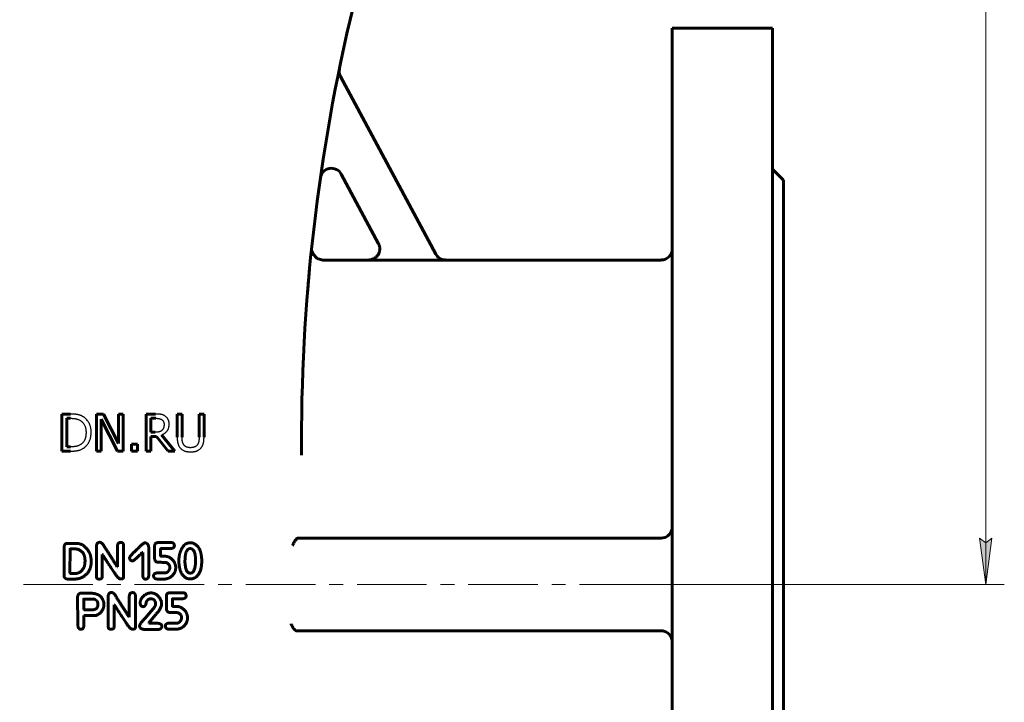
# Model space of a CAD drawing. Header units: millimetres. Extents: x 0 to 595, y 0 to 420.
# Tile 3 of 15: x 124 to 231, y 157 to 231. Entities that reach past the tile are written whole.
import ezdxf

# ---------------------------------------------------------------- set-up
doc = ezdxf.new("R2010")
doc.units = ezdxf.units.MM
for name, pattern in [('K5LT-1', [0]), ('K5LT_AXLED', [12, 7.5, -1.5, 1.5, -1.5]), ('K5LT_BASIC', [0]), ('K5LT_THIN', [0])]:
    doc.linetypes.add(name, pattern=pattern)
doc.layers.add('Системный слой', color=7, linetype='Continuous')
doc.layers.add('Системный слой (1)', color=7, linetype='Continuous', true_color=0x6c6c6c)
doc.styles.add('KDIMTEXTSTYLE', font='txt', dxfattribs={"width": 0.96, "oblique": 15, "height": 5})
doc.styles.add('KTEXTSTYLE', font='txt', dxfattribs={"width": 0.96, "height": 5})
doc.dimstyles.new('KDIMSTYLE (0.40)', dxfattribs={"dimtxt": 5, "dimasz": 1, "dimexe": 2, "dimexo": 0, "dimgap": 1, "dimtad": 1, "dimlfac": 2.5, "dimtxsty": 'KDIMTEXTSTYLE', "dimsah": 1, "dimcen": 0, "dimdle": 1, "dimadec": 0, "dimazin": 0, "dimtfac": 0.667, "dimtmove": 0, "dimatfit": 3, "dimfxl": 1, "dimtvp": 1, "dimtolj": 1, "dimtzin": 0, "dimarcsym": 0})

# ---------------------------------------------------------------- blocks, each defined once
blk = doc.blocks.new('U6')
at = {"layer": 'Системный слой (1)', "color": 143, "linetype": 'K5LT_BASIC', "lineweight": 60, "true_color": 0x33acca}
for p, q in [((162.06, 205.16), (157.1, 205.16)), ((193.61, 205.16), (170.35, 205.16))]:
    blk.add_line(p, q, dxfattribs=at)
blk = doc.blocks.new('U10')
at = {"layer": 'Системный слой (1)', "color": 143, "linetype": 'K5LT_BASIC', "lineweight": 60, "true_color": 0x33acca}
for p, q in [((155.9, 206.46), (155.9, 206.46)), ((155.9, 206.46), (155.9, 206.46)), ((155.9, 206.46), (155.9, 206.46)), ((155.9, 206.46), (155.9, 206.46)), ((155.9, 206.46), (155.9, 206.46)), ((155.9, 206.46), (155.9, 206.46)), ((155.9, 206.46), (155.9, 206.46)), ((155.9, 206.46), (155.9, 206.45)), ((155.9, 206.45), (155.9, 206.45)), ((155.9, 206.45), (155.9, 206.45)), ((155.9, 206.45), (155.9, 206.45)), ((155.9, 206.45), (155.9, 206.45)), ((155.9, 206.45), (155.9, 206.45)), ((155.9, 206.45), (155.9, 206.45)), ((155.9, 206.45), (155.9, 206.45)), ((155.9, 206.45), (155.9, 206.45)), ((155.9, 206.45), (155.9, 206.45)), ((155.9, 206.45), (155.9, 206.45)), ((155.9, 206.45), (155.9, 206.45)), ((155.9, 206.45), (155.9, 206.45)), ((155.9, 206.45), (155.9, 206.45)), ((155.9, 206.45), (155.9, 206.45)), ((155.9, 206.45), (155.9, 206.44)), ((155.9, 206.44), (155.9, 206.44)), ((155.9, 206.44), (155.9, 206.44)), ((155.9, 206.44), (155.9, 206.44)), ((155.9, 206.44), (155.9, 206.43)), ((155.9, 206.43), (155.9, 206.42)), ((155.9, 206.42), (155.9, 206.4)), ((155.9, 206.4), (155.9, 206.36)), ((155.9, 206.36), (155.9, 206.27)), ((155.9, 206.27), (155.93, 206.1)), ((155.93, 206.1), (156.05, 205.78)), ((156.05, 205.78), (156.51, 205.32)), ((156.51, 205.32), (157.1, 205.16))]:
    blk.add_line(p, q, dxfattribs=at)
blk = doc.blocks.new('U27')
at = {"layer": 'Системный слой (1)', "color": 143, "linetype": 'K5LT_BASIC', "lineweight": 60, "true_color": 0x33acca}
for p, q in [((206.81, 213.76), (206.81, 170.16)), ((206.81, 170.16), (206.81, 126.56))]:
    blk.add_line(p, q, dxfattribs=at)
blk = doc.blocks.new('U34')
at = {"layer": 'Системный слой (1)', "color": 143, "linetype": 'K5LT_BASIC', "lineweight": 60, "true_color": 0x33acca}
for p, q in [((205.61, 230.16), (205.61, 170.16)), ((205.61, 170.16), (205.61, 110.16))]:
    blk.add_line(p, q, dxfattribs=at)
blk = doc.blocks.new('U36')
at = {"layer": 'Системный слой (1)', "color": 143, "linetype": 'K5LT_BASIC', "lineweight": 60, "true_color": 0x33acca}
for p, q in [((194.81, 230.16), (194.81, 170.16)), ((194.81, 170.16), (194.81, 110.16))]:
    blk.add_line(p, q, dxfattribs=at)
blk = doc.blocks.new('D4')
at = {"layer": 'Системный слой (1)'}
for points in [[(229.29, 385.16), (228.63, 390.16), (227.97, 385.16), (228.63, 385.66)], [(228.63, 170.16), (229.29, 175.16), (228.63, 174.66), (227.97, 175.16)]]:
    blk.add_hatch(color=7, dxfattribs=at).paths.add_polyline_path(points)
at = {"layer": 'Системный слой (1)', "color": 7, "linetype": 'K5LT_THIN', "lineweight": 18, "true_color": 0xffffff}
for p, q in [((150.81, 390.16), (230.63, 390.16)), ((227.97, 385.16), (228.63, 390.16)), ((228.63, 390.16), (229.29, 385.16)), ((228.63, 390.16), (228.63, 170.16)), ((228.63, 385.66), (227.97, 385.16)), ((229.29, 385.16), (228.63, 385.66)), ((228.63, 170.16), (227.97, 175.16)), ((227.97, 175.16), (228.63, 174.66)), ((228.63, 174.66), (229.29, 175.16)), ((229.29, 175.16), (228.63, 170.16)), ((194.81, 170.16), (230.63, 170.16))]:
    blk.add_line(p, q, dxfattribs=at)
blk.add_wipeout([(227.63, 293.89), (220.25, 293.89), (220.25, 304.02), (227.63, 304.02)]).dxf.layer = 'Системный слой (1)'
at = {"layer": 'Системный слой (1)', "color": 7, "insert": (221.04, 293.89), "char_height": 5, "attachment_point": 1, "rotation": 90, "style": 'KTEXTSTYLE'}
blk.add_mtext('\\fArial|b0|c204|p34;\\H5.0;\\W1.000;\\Q15;\\fGOST Type AU|b0|i0|c204|p34;\\Q15;\\W0.960;550', dxfattribs=at)
blk = doc.blocks.new('KDIMARROW_01')
at = {"layer": 'Системный слой'}
blk.add_hatch(color=0, dxfattribs=at).paths.add_polyline_path([(0, 0), (-5, 0.66), (-4.5, 0), (-5, -0.66)])
at = {"layer": 'Системный слой', "color": 0, "linetype": 'K5LT_THIN', "lineweight": 18}
for p, q in [((-4.5, 0), (-5, 0.66)), ((-5, 0.66), (0, 0)), ((0, 0), (-5, -0.66)), ((-5, -0.66), (-4.5, 0))]:
    blk.add_line(p, q, dxfattribs=at)
at = {"layer": 'Системный слой (1)', "color": 0, "linetype": 'K5LT_THIN', "lineweight": 18}
blk.add_line((136.81, 170.16), (136.41, 170.16), dxfattribs=at)

msp = doc.modelspace()

# ---------------------------------------------------------------- linework, layer by layer
at = {"layer": 'Системный слой (1)', "color": 143, "linetype": 'K5LT_BASIC', "lineweight": 60, "true_color": 0x33acca}
for p, q in [((205.605, 230.1622), (194.805, 230.1622)), ((169.3001, 205.7807), (159.0086, 224.9497)), ((206.805, 213.7622), (205.605, 214.9622)), ((159.0893, 214.4254), (163.121, 206.916)), ((155.8512, 205.9683), (155.8844, 206.2916)), ((155.8918, 206.3623), (155.8916, 206.361)), ((170.3579, 205.1479), (162.0642, 205.1479)), ((128.9623, 188.5456), (128.9623, 184.5456)), ((129.8732, 188.5456), (128.9623, 188.5456)), ((129.4939, 188.0853), (129.8991, 188.0853)), ((129.4939, 185.0059), (129.4939, 188.0853)), ((132.6933, 188.5456), (132.6933, 184.5456)), ((133.4485, 188.5456), (132.6933, 188.5456)), ((135.0596, 185.3787), (133.4485, 188.5456)), ((135.5555, 188.5456), (135.0596, 188.5456)), ((135.0596, 188.5456), (135.0596, 185.3787)), ((135.5555, 184.5456), (135.5555, 188.5456)), ((139.0628, 188.5456), (138.032, 188.5456)), ((138.032, 188.5456), (138.032, 184.5456)), ((138.5636, 186.5813), (138.5636, 188.0853)), ((138.5636, 188.0853), (139.092, 188.0853)), ((141.9283, 188.5456), (141.3967, 188.5456)), ((141.3967, 188.5456), (141.3967, 186.0497)), ((141.9283, 186.0497), (141.9283, 188.5456)), ((143.7597, 188.5456), (143.7597, 186.0367)), ((144.2913, 188.5456), (143.7597, 188.5456)), ((144.2913, 186.0497), (144.2913, 188.5456)), ((133.1892, 184.5456), (133.1892, 187.9946)), ((133.1892, 187.9946), (134.9591, 184.5456)), ((139.0304, 186.5813), (138.5636, 186.5813)), ((138.5636, 186.1372), (139.173, 186.1372)), ((138.5636, 184.5456), (138.5636, 186.1372)), ((139.173, 186.1372), (140.4372, 184.5456)), ((141.1276, 184.5456), (139.7046, 186.2863)), ((129.8991, 185.0059), (129.4939, 185.0059)), ((136.4696, 185.3106), (136.4696, 184.5456)), ((137.1114, 185.3106), (136.4696, 185.3106)), ((137.1114, 184.5456), (137.1114, 185.3106)), ((154.805, 184.1221), (154.805, 185.541)), ((128.9623, 184.5456), (129.8829, 184.5456)), ((132.6933, 184.5456), (133.1892, 184.5456)), ((134.9591, 184.5456), (135.5555, 184.5456)), ((136.4696, 184.5456), (137.1114, 184.5456)), ((138.032, 184.5456), (138.5636, 184.5456)), ((140.4372, 184.5456), (141.1276, 184.5456)), ((129.1996, 174.2323), (129.1996, 171.0689)), ((129.594, 174.5966), (129.4982, 174.5911)), ((130.5061, 174.5966), (129.594, 174.5966)), ((132.6812, 174.3336), (132.6812, 171.0224)), ((134.9626, 174.3172), (134.9626, 172.0659)), ((135.6172, 170.932), (135.6172, 174.3336)), ((138.9582, 174.2898), (138.9582, 173.0601)), ((140.7111, 174.6897), (139.3279, 174.6733)), ((154.4965, 175.1622), (154.4355, 175.1622)), ((193.605, 175.1622), (154.4965, 175.1622)), ((129.8378, 173.9584), (129.8296, 171.3729)), ((130.4622, 173.9885), (129.8679, 173.9885)), ((133.3193, 173.3887), (133.3495, 173.3887)), ((133.3193, 171.0224), (133.3193, 173.3887)), ((137.6198, 173.6024), (137.68, 173.6024)), ((137.68, 173.6024), (137.68, 171.1292)), ((138.3237, 171.099), (138.3237, 174.2022)), ((139.6046, 173.323), (139.6046, 173.9995)), ((139.6347, 174.0296), (140.6809, 174.0296)), ((140.1277, 173.1997), (139.7114, 173.1997)), ((131.451, 172.6191), (131.451, 172.8026)), ((136.5407, 172.7013), (136.5845, 172.7013)), ((142.2412, 172.9505), (142.2275, 172.641)), ((144.0461, 172.715), (144.0461, 172.7287)), ((129.8296, 171.3729), (129.8597, 171.3565)), ((129.8597, 171.3565), (130.4622, 171.3565)), ((134.9626, 172.0659), (134.9325, 172.0659)), ((140.0346, 171.4003), (139.1746, 171.4003)), ((140.5878, 172.0768), (140.5878, 171.8632)), ((141.2342, 171.9234), (141.2342, 172.0631)), ((142.7589, 171.3976), (142.8931, 171.3976)), ((129.5475, 170.7485), (130.3855, 170.7485)), ((135.2694, 170.7539), (135.3735, 170.7539)), ((139.2211, 170.7485), (140.0647, 170.7485)), ((131.8289, 169.2243), (131.0072, 169.2243)), ((133.9512, 168.9203), (133.9512, 165.609)), ((136.2326, 168.9038), (136.2326, 166.6525)), ((136.8872, 165.5186), (136.8872, 168.9203)), ((141.9811, 169.2763), (140.5979, 169.2599)), ((130.6594, 168.8682), (130.6731, 165.902)), ((132.4369, 168.5943), (131.3414, 168.5943)), ((134.5893, 165.609), (134.5893, 167.9754)), ((134.5893, 167.9754), (134.6195, 167.9754)), ((138.5502, 168.6135), (138.657, 168.6135)), ((139.0678, 168.0383), (139.0678, 168.0055)), ((139.7169, 168.0822), (139.6868, 168.3259)), ((140.2282, 168.8764), (140.2282, 167.6467)), ((140.8746, 167.9096), (140.8746, 168.5861)), ((140.9047, 168.6162), (141.9509, 168.6162)), ((131.3277, 167.4522), (131.3578, 167.4221)), ((131.3277, 165.7048), (131.3277, 166.7976)), ((131.3277, 166.7976), (132.604, 166.7976)), ((131.3578, 167.4221), (132.1931, 167.4221)), ((138.9747, 167.7645), (137.975, 166.5676)), ((138.3256, 166.0061), (139.0514, 166.9017)), ((141.3977, 167.7864), (140.9814, 167.7864)), ((136.2326, 166.6525), (136.2025, 166.6525)), ((138.3256, 165.9705), (138.3256, 166.0061)), ((139.3554, 165.9705), (138.3256, 165.9705)), ((141.3046, 165.9869), (140.4446, 165.9869)), ((141.8578, 166.6634), (141.8578, 166.4498)), ((142.5042, 166.5101), (142.5042, 166.6497)), ((136.5394, 165.3406), (136.6435, 165.3406)), ((137.3396, 165.7048), (137.3396, 165.6747)), ((137.7778, 165.3187), (139.3554, 165.3187)), ((139.747, 165.598), (139.747, 165.6446)), ((140.4911, 165.3351), (141.3347, 165.3351)), ((154.2872, 165.1622), (154.3268, 165.1622)), ((154.3268, 165.1622), (193.605, 165.1622))]:
    msp.add_line(p, q, dxfattribs=at)
at = {"layer": 'Системный слой (1)', "color": 30, "linetype": 'K5LT_AXLED', "lineweight": 18, "true_color": 0xff8000}
for p, q in [((64.805, 170.1622), (194.805, 170.1622)), ((196.805, 170.1622), (190.805, 170.1622))]:
    msp.add_line(p, q, dxfattribs=at)
at = {"layer": 'Системный слой (1)', "color": 143, "linetype": 'K5LT_BASIC', "lineweight": 60, "true_color": 0x33acca}
for centre, radius, start, end in [((354.805, 185.541), 200, 165.963757, 180), ((160.0658, 225.5173), 1.2, 168.399422, 208.230722), ((158.032, 213.8578), 1.2, 28.230722, 171.811037), ((354.805, 185.541), 200, 174.024689, 174.08637), ((193.605, 206.3622), 1.2, 270, 0), ((193.605, 176.3622), 1.2, 270, 344.831021), ((154.4354, 175.0349), 0.1273, 89.961249, 93.355361), ((193.605, 163.9622), 1.2, 15.168979, 90)]:
    msp.add_arc(centre, radius, start, end, dxfattribs=at)
for points, knots in [([(163.1136, 206.9298), (163.1188, 206.92), (163.1239, 206.9101), (163.1322, 206.8935), (163.1355, 206.8869), (163.1466, 206.8634), (163.1541, 206.8465), (163.1741, 206.7986), (163.1856, 206.7673), (163.2121, 206.6847), (163.2249, 206.6328), (163.244, 206.5263), (163.2501, 206.4716), (163.255, 206.3611), (163.2537, 206.3054), (163.2437, 206.195), (163.235, 206.1404), (163.2106, 206.0342), (163.195, 205.9826), (163.1584, 205.8864), (163.138, 205.8417), (163.0905, 205.7528), (163.0631, 205.7088), (163.0021, 205.6235), (162.9684, 205.5823), (162.8956, 205.5044), (162.8564, 205.4676), (162.7744, 205.4003), (162.7316, 205.3696), (162.643, 205.3148), (162.5973, 205.2905), (162.5021, 205.2475), (162.4526, 205.2289), (162.3512, 205.1982), (162.2993, 205.1862), (162.1839, 205.1674), (162.1202, 205.1622), (162.0563, 205.1622)], [0, 0, 0, 0, 0.20252111, 0.20252111, 0.33753519, 0.33753519, 0.67507038, 0.67507038, 1.28263372, 1.28263372, 2.25325047, 2.25325047, 3.25206094, 3.25206094, 4.26335784, 4.26335784, 5.26718393, 5.26718393, 6.2447194, 6.2447194, 7.13772236, 7.13772236, 8.07788495, 8.07788495, 9.04386063, 9.04386063, 10.01796682, 10.01796682, 10.97298772, 10.97298772, 11.91273184, 11.91273184, 12.87275012, 12.87275012, 13.83820088, 13.83820088, 15, 15, 15, 15]), ([(170.35, 205.1622), (170.1035, 205.1622), (169.6734, 205.2995), (169.3801, 205.6317), (169.2927, 205.7945)], [0, 0, 0, 0, 0.57142807, 1, 1, 1, 1]), ([(155.4546, 201.6445), (155.4707, 201.8436), (155.4866, 202.0369), (155.518, 202.412), (155.5334, 202.5936), (155.5637, 202.9452), (155.5786, 203.1151), (155.5933, 203.2808), (155.5935, 203.2827), (155.5978, 203.3304), (155.6021, 203.38), (155.6161, 203.536), (155.6261, 203.6467), (155.6365, 203.7613), (155.6373, 203.7699), (155.6408, 203.8083), (155.6435, 203.8378), (155.6472, 203.8778), (155.6482, 203.8884), (155.6495, 203.9029), (155.6499, 203.9068), (155.6504, 203.912), (155.6505, 203.9135), (155.6507, 203.9154), (155.6507, 203.9159), (155.6508, 203.9169), (155.6509, 203.9174), (155.6509, 203.9183), (155.651, 203.9186), (155.651, 203.9195), (155.6511, 203.9201), (155.6512, 203.9217), (155.6513, 203.9228), (155.6516, 203.9261), (155.6518, 203.9282), (155.6524, 203.9347), (155.6528, 203.939), (155.654, 203.9519), (155.6548, 203.9604), (155.6572, 203.986), (155.6587, 204.0029), (155.6634, 204.0534), (155.6665, 204.0866), (155.6718, 204.1433), (155.6767, 204.1958), (155.6789, 204.2192)], [0, 0, 0, 0, 5.15452738, 5.15452738, 10.30905475, 10.30905475, 15.46358213, 15.46358213, 15.5211104, 15.5211104, 17.02085046, 17.02085046, 20.61810951, 20.61810951, 20.9108319, 20.9108319, 21.92548853, 21.92548853, 22.29542208, 22.29542208, 22.4302961, 22.4302961, 22.47946981, 22.47946981, 22.49739805, 22.49739805, 22.51532628, 22.51532628, 22.52688003, 22.52688003, 22.5468003, 22.5468003, 22.5850472, 22.5850472, 22.66074419, 22.66074419, 22.81173977, 22.81173977, 23.11293412, 23.11293412, 23.71372921, 23.71372921, 24.91213213, 24.91213213, 25.77263688, 25.77263688, 25.77263688, 25.77263688]), ([(155.6428, 203.8295), (155.6384, 203.7817), (155.6309, 203.6994), (155.622, 203.6015), (155.6175, 203.552), (155.6067, 203.4316), (155.6003, 203.3602), (155.5874, 203.2151), (155.5809, 203.1413), (155.5737, 203.0588), (155.573, 203.0514), (155.5625, 202.9309), (155.5528, 202.8203), (155.5429, 202.7048)], [0, 0, 0, 0, 1.91476435, 1.91476435, 3.8295287, 3.8295287, 6.51020177, 6.51020177, 9.19087483, 9.19087483, 9.46236283, 9.46236283, 13.40336533, 13.40336533, 13.40336533, 13.40336533]), ([(153.8351, 174.3622), (153.8511, 174.3927), (153.886, 174.4598), (153.939, 174.5619), (153.9961, 174.6696), (154.0487, 174.7643), (154.1115, 174.8689), (154.1673, 174.9522), (154.2274, 175.0286), (154.2794, 175.0841), (154.3368, 175.1307), (154.386, 175.1554), (154.4168, 175.1613), (154.4279, 175.1619)], [0, 0, 0, 0, 1.47542401, 2.99553796, 4.12309499, 5.66234668, 6.67095854, 8.38927911, 9.38414594, 10.63835436, 11.81080778, 13.19878867, 14, 14, 14, 14]), ([(154.2872, 165.1622), (154.2773, 165.1625), (154.2626, 165.1638), (154.2428, 165.1676), (154.2279, 165.1718), (154.2128, 165.1773), (154.1976, 165.1838), (154.1823, 165.1915), (154.1668, 165.2003), (154.1512, 165.2103), (154.1356, 165.2212), (154.1201, 165.2331), (154.0998, 165.2499), (154.0751, 165.2726), (154.0512, 165.2972), (154.0329, 165.3173), (154.0115, 165.342), (153.9913, 165.3674), (153.9723, 165.3927), (153.9617, 165.4072), (153.942, 165.435), (153.9156, 165.4745), (153.8812, 165.5295), (153.8556, 165.5729), (153.8336, 165.6115), (153.8124, 165.6496), (153.7884, 165.6937), (153.7651, 165.7378), (153.7399, 165.7859), (153.7108, 165.8424), (153.6881, 165.887), (153.6782, 165.9065)], [0, 0, 0, 0, 1.35290442, 2.02576295, 2.69804718, 3.36996932, 4.04515505, 4.72355063, 5.40950814, 6.10194581, 6.79783926, 7.49138559, 8.17778123, 9.53762632, 10.86013331, 11.50782772, 12.14023229, 13.95568792, 14.5260463, 15.0828992, 15.62526422, 17.69699216, 19.51138014, 21.65810405, 22.25012565, 23.47156155, 25.50430967, 26.60941873, 27.75532015, 30.14619991, 32, 32, 32, 32])]:
    msp.add_open_spline(points, degree=3, knots=knots, dxfattribs=at)
at = {"layer": 'Системный слой (1)', "color": 7, "linetype": 'K5LT-1'}
for points, knots in [([(162.0642, 205.1479), (162.1133, 205.1479), (162.2109, 205.154), (162.3118, 205.173), (162.3882, 205.1926), (162.4416, 205.2085), (162.4935, 205.2276), (162.5288, 205.2421), (162.5557, 205.2536), (162.5906, 205.2699), (162.659, 205.305), (162.7149, 205.3392), (162.761, 205.3719), (162.7746, 205.3817), (162.795, 205.397), (162.8283, 205.4234), (162.8926, 205.479), (162.9759, 205.5651), (163.0629, 205.6796), (163.1234, 205.7823), (163.1645, 205.8693), (163.1846, 205.9201), (163.196, 205.9526), (163.2014, 205.9685), (163.2095, 205.9937), (163.2208, 206.0329), (163.2402, 206.1119), (163.2514, 206.1832), (163.2568, 206.2411), (163.2582, 206.2594), (163.2601, 206.289), (163.2616, 206.3324), (163.2608, 206.4166), (163.2503, 206.5331), (163.2209, 206.6714), (163.1778, 206.7996), (163.1414, 206.8779), (163.121, 206.916)], [0, 0, 0, 0, 0.036780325, 0.07356065, 0.077347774, 0.09641942, 0.115491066, 0.119007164, 0.125183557, 0.137536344, 0.147991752, 0.183152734, 0.186897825, 0.190610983, 0.195779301, 0.206115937, 0.222574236, 0.259705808, 0.295615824, 0.330640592, 0.349322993, 0.368005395, 0.371641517, 0.37525828, 0.380703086, 0.391592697, 0.405981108, 0.442148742, 0.445916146, 0.449789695, 0.455924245, 0.468193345, 0.482390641, 0.51917021, 0.555949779, 0.588368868, 0.620787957, 0.620787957, 0.620787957, 0.620787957]), ([(169.3001, 205.7807), (169.3237, 205.7369), (169.376, 205.6525), (169.4699, 205.5361), (169.5512, 205.4576), (169.6095, 205.4095), (169.6494, 205.3787), (169.717, 205.3316), (169.7966, 205.2859), (169.8773, 205.2482), (169.9234, 205.2296), (169.9957, 205.2032), (170.0536, 205.1865), (170.1472, 205.1661), (170.2339, 205.1523), (170.3165, 205.1479), (170.3579, 205.1479)], [0, 0, 0, 0, 0.037280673, 0.074561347, 0.112552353, 0.122006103, 0.131459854, 0.150367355, 0.183882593, 0.200592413, 0.217302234, 0.221206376, 0.258530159, 0.262343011, 0.293411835, 0.32448066, 0.32448066, 0.32448066, 0.32448066]), ([(131.3059, 188.228), (131.2942, 188.2357), (131.2704, 188.2508), (131.2214, 188.2799), (131.1697, 188.3078), (131.1148, 188.3346), (131.0713, 188.3543), (131.0265, 188.3732), (130.9805, 188.3912), (130.9333, 188.4083), (130.885, 188.4245), (130.8354, 188.4399), (130.796, 188.4512), (130.7679, 188.4588), (130.7463, 188.4645), (130.7188, 188.4713), (130.6847, 188.4789), (130.6506, 188.486), (130.6166, 188.4924), (130.5717, 188.5002), (130.4934, 188.512), (130.3748, 188.5257), (130.2471, 188.5353), (130.1384, 188.5406), (130.0534, 188.5435), (129.9647, 188.5452), (129.9039, 188.5456), (129.8732, 188.5456)], [-1.16677901, -1.16677901, -1.16677901, -1.16677901, -1.12174252, -1.07670604, -0.98663308, -0.93916782, -0.89170257, -0.84423732, -0.79677207, -0.74930682, -0.70184157, -0.65437632, -0.60691107, -0.59229315, -0.57767524, -0.5484394, -0.51920357, -0.48996774, -0.46387054, -0.43777335, -0.38557896, -0.28918422, -0.19278948, -0.14459211, -0.09639474, -0.04819737, 0, 0, 0, 0]), ([(129.8991, 188.0853), (129.9201, 188.0853), (129.9617, 188.085), (130.0228, 188.0837), (130.0823, 188.0815), (130.1376, 188.0785), (130.189, 188.0748), (130.2369, 188.0706), (130.2832, 188.0656), (130.3266, 188.0602), (130.3669, 188.0544), (130.4045, 188.0482), (130.441, 188.0415), (130.47, 188.0355), (130.492, 188.0306), (130.5124, 188.0258), (130.5377, 188.0195), (130.5676, 188.0114), (130.5974, 188.0028), (130.6271, 187.9935), (130.6664, 187.9805), (130.7072, 187.9656), (130.7879, 187.9334), (130.8686, 187.8952), (130.9359, 187.8572), (130.9558, 187.8455)], [-0.200223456, -0.200223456, -0.200223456, -0.200223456, -0.191348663, -0.182473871, -0.173599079, -0.164724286, -0.156839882, -0.148955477, -0.141071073, -0.133186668, -0.126149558, -0.119112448, -0.112075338, -0.105038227, -0.10187938, -0.098720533, -0.092402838, -0.086085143, -0.079767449, -0.073449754, -0.067132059, -0.05449667, -0.046870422, -0.013973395, 0, 0, 0, 0]), ([(132.1163, 186.5424), (132.1163, 186.5699), (132.1156, 186.6246), (132.1124, 186.7055), (132.1069, 186.785), (132.0972, 186.885), (132.0804, 187.0033), (132.0536, 187.135), (132.0204, 187.2587), (131.9833, 187.3686), (131.943, 187.4681), (131.9004, 187.5579), (131.8538, 187.644), (131.8166, 187.705), (131.7563, 187.7969), (131.6661, 187.9165), (131.5175, 188.0693), (131.3922, 188.1693), (131.3191, 188.2192), (131.3059, 188.228)], [-0.387823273, -0.387823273, -0.387823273, -0.387823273, -0.373982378, -0.360141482, -0.346300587, -0.332459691, -0.306719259, -0.280978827, -0.256742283, -0.232505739, -0.21223913, -0.19197252, -0.171727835, -0.151483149, -0.147108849, -0.102245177, -0.055770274, -0.009942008, 0, 0, 0, 0]), ([(140.0806, 188.3349), (140.0583, 188.3494), (140.013, 188.3767), (139.9622, 188.4032), (139.8906, 188.437), (139.8199, 188.4646), (139.7305, 188.4901), (139.6842, 188.5002), (139.6568, 188.5052), (139.6452, 188.5072), (139.6221, 188.5109), (139.5864, 188.5162), (139.5276, 188.5236), (139.4269, 188.5337), (139.2723, 188.5431), (139.1365, 188.5456), (139.0628, 188.5456)], [-0.264188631, -0.264188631, -0.264188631, -0.264188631, -0.243054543, -0.221920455, -0.217669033, -0.177940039, -0.158613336, -0.139286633, -0.137873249, -0.13504648, -0.129392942, -0.118085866, -0.105398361, -0.082665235, -0.042482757, 0, 0, 0, 0]), ([(139.092, 188.0853), (139.1055, 188.0853), (139.1323, 188.0852), (139.1718, 188.0843), (139.2101, 188.083), (139.2458, 188.0812), (139.2788, 188.079), (139.3096, 188.0764), (139.3393, 188.0735), (139.3671, 188.0702), (139.393, 188.0667), (139.4251, 188.0618), (139.4618, 188.0551), (139.5024, 188.0459), (139.5401, 188.0355), (139.5767, 188.0236), (139.6044, 188.013), (139.647, 187.995), (139.686, 187.9753), (139.7187, 187.9548), (139.7273, 187.9492)], [-0.17270588, -0.17270588, -0.17270588, -0.17270588, -0.164641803, -0.156577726, -0.148513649, -0.140449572, -0.133300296, -0.12615102, -0.119001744, -0.111852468, -0.105488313, -0.099124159, -0.086395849, -0.075006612, -0.063617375, -0.052228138, -0.040838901, -0.036713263, -0.009809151, 0, 0, 0, 0]), ([(140.5344, 187.4597), (140.5344, 187.4731), (140.5341, 187.4999), (140.5326, 187.5393), (140.53, 187.578), (140.5255, 187.6265), (140.5176, 187.6836), (140.5051, 187.7468), (140.4897, 187.8059), (140.4718, 187.8602), (140.4514, 187.9111), (140.4326, 187.9506), (140.4163, 187.9808), (140.3995, 188.0097), (140.3773, 188.0448), (140.3489, 188.0854), (140.326, 188.1148), (140.289, 188.1593), (140.2321, 188.2197), (140.1539, 188.2852), (140.0999, 188.3225), (140.0806, 188.3349)], [-0.317196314, -0.317196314, -0.317196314, -0.317196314, -0.306931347, -0.29666638, -0.286401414, -0.276136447, -0.257158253, -0.238180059, -0.220412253, -0.202644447, -0.185770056, -0.168895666, -0.160756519, -0.152617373, -0.13633908, -0.120060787, -0.103782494, -0.099561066, -0.062783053, -0.021733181, 0, 0, 0, 0]), ([(130.9558, 187.8455), (130.9776, 187.8321), (131.0202, 187.8042), (131.0647, 187.7708), (131.1257, 187.7213), (131.1995, 187.6523), (131.2914, 187.5417), (131.371, 187.4172), (131.4362, 187.2817), (131.4739, 187.1744), (131.5065, 187.0607), (131.5341, 186.9359), (131.5512, 186.7968), (131.5579, 186.6999), (131.5602, 186.6504), (131.5617, 186.6), (131.562, 186.5659), (131.562, 186.5489)], [-0.374955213, -0.374955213, -0.374955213, -0.374955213, -0.354538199, -0.334121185, -0.329874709, -0.290452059, -0.2510413, -0.21163054, -0.170864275, -0.13311268, -0.125703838, -0.08384875, -0.041993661, -0.031495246, -0.020996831, -0.010498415, 0, 0, 0, 0]), ([(139.7046, 186.2863), (139.7199, 186.292), (139.7503, 186.3038), (139.7949, 186.3228), (139.8383, 186.3429), (139.8926, 186.3701), (139.9561, 186.4059), (140.0509, 186.4673), (140.1366, 186.5356), (140.2137, 186.6105), (140.2825, 186.6865), (140.3422, 186.7659), (140.3905, 186.8469), (140.4309, 186.9256), (140.4729, 187.0305), (140.4986, 187.1271), (140.514, 187.2061), (140.5231, 187.2638), (140.5302, 187.335), (140.5332, 187.391), (140.5343, 187.4301), (140.5344, 187.4498), (140.5344, 187.4597)], [-0.242803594, -0.242803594, -0.242803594, -0.242803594, -0.235461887, -0.228120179, -0.220778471, -0.213436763, -0.199841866, -0.186246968, -0.159057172, -0.146128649, -0.133200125, -0.108410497, -0.09758135, -0.086752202, -0.065093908, -0.042917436, -0.039817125, -0.028177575, -0.016538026, -0.008269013, -0.004134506, 0, 0, 0, 0]), ([(139.7273, 187.9492), (139.7378, 187.9421), (139.7583, 187.9274), (139.7793, 187.9101), (139.8074, 187.8851), (139.8403, 187.8516), (139.8802, 187.7991), (139.9075, 187.7516), (139.926, 187.7109), (139.9424, 187.669), (139.9533, 187.6328), (139.9655, 187.5816), (139.9752, 187.5259), (139.9797, 187.4626), (139.9801, 187.4257), (139.9801, 187.4176)], [-0.133910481, -0.133910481, -0.133910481, -0.133910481, -0.125731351, -0.117552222, -0.115894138, -0.100560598, -0.085684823, -0.070497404, -0.062903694, -0.055309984, -0.040312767, -0.037997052, -0.02133731, -0.004677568, 0, 0, 0, 0]), ([(139.9801, 187.4176), (139.9802, 187.4055), (139.9799, 187.3813), (139.9786, 187.3457), (139.9764, 187.3109), (139.9734, 187.2778), (139.9698, 187.2465), (139.9641, 187.2068), (139.9554, 187.1603), (139.9425, 187.1081), (139.9279, 187.0612), (139.9115, 187.018), (139.8878, 186.9656), (139.853, 186.9046), (139.8127, 186.8512), (139.7783, 186.8133), (139.7618, 186.7968), (139.7532, 186.7887)], [-0.153701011, -0.153701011, -0.153701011, -0.153701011, -0.146890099, -0.140079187, -0.133268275, -0.126457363, -0.120200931, -0.1139445, -0.101431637, -0.089803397, -0.078175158, -0.067754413, -0.057333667, -0.037097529, -0.016861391, -0.008430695, 0, 0, 0, 0]), ([(131.562, 186.5489), (131.562, 186.5265), (131.5615, 186.4821), (131.5593, 186.4166), (131.5556, 186.3525), (131.5506, 186.2921), (131.5444, 186.2352), (131.5348, 186.1635), (131.5203, 186.0801), (131.4987, 185.9872), (131.4748, 185.9053), (131.4485, 185.8312), (131.4205, 185.7645), (131.3895, 185.7011), (131.3446, 185.6207), (131.2788, 185.5238), (131.1858, 185.4174), (131.0919, 185.334), (131.0288, 185.2881), (131.0045, 185.2717)], [-0.452495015, -0.452495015, -0.452495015, -0.452495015, -0.436047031, -0.419599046, -0.403151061, -0.386703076, -0.371728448, -0.356753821, -0.326804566, -0.299259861, -0.271715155, -0.247850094, -0.223985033, -0.200484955, -0.176984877, -0.129984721, -0.079421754, -0.029598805, 0, 0, 0, 0]), ([(131.2994, 184.8665), (131.3561, 184.904), (131.4157, 184.949), (131.5241, 185.0433), (131.5832, 185.1025), (131.6401, 185.1679), (131.6631, 185.1951), (131.7034, 185.2452), (131.7581, 185.3201), (131.8091, 185.3995), (131.848, 185.4664), (131.8854, 185.5349), (131.9293, 185.624), (131.975, 185.7333), (132.0139, 185.8441), (132.0376, 185.9265), (132.0687, 186.05), (132.1009, 186.222), (132.1151, 186.4132), (132.1163, 186.5234), (132.1163, 186.5424)], [-0.457315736, -0.457315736, -0.457315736, -0.457315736, -0.405205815, -0.399759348, -0.346887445, -0.341365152, -0.334277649, -0.320102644, -0.293229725, -0.26561826, -0.251812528, -0.238006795, -0.210395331, -0.182783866, -0.156025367, -0.129266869, -0.124053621, -0.069295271, -0.011911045, 0, 0, 0, 0]), ([(139.7532, 186.7887), (139.7441, 186.7796), (139.7252, 186.7619), (139.7034, 186.7438), (139.6712, 186.7192), (139.627, 186.6899), (139.5699, 186.6618), (139.5212, 186.6433), (139.4898, 186.6334), (139.4642, 186.6265), (139.4448, 186.622), (139.4252, 186.6178), (139.3995, 186.6126), (139.3674, 186.6069), (139.3203, 186.5995), (139.2134, 186.5863), (139.1123, 186.5813), (139.0304, 186.5813)], [-0.138718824, -0.138718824, -0.138718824, -0.138718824, -0.131153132, -0.12358744, -0.122004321, -0.107152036, -0.092060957, -0.084515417, -0.076969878, -0.073268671, -0.069567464, -0.065866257, -0.06216505, -0.055259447, -0.048353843, -0.037028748, 0, 0, 0, 0]), ([(141.3967, 186.0497), (141.3967, 186.0255), (141.3971, 185.9774), (141.399, 185.9067), (141.4022, 185.8378), (141.4065, 185.7733), (141.4117, 185.7132), (141.4199, 185.6381), (141.4298, 185.568), (141.4413, 185.5026), (141.4503, 185.4575), (141.4602, 185.4136), (141.4706, 185.3724), (141.4813, 185.3338), (141.4924, 185.2976), (141.5045, 185.2621), (141.5175, 185.2275), (141.5313, 185.1936), (141.551, 185.1496), (141.5884, 185.0754), (141.6509, 184.9759), (141.7214, 184.8898), (141.7667, 184.8431), (141.7792, 184.8309)], [-0.21162953, -0.21162953, -0.21162953, -0.21162953, -0.202529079, -0.193428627, -0.184328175, -0.175227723, -0.167070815, -0.158913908, -0.142600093, -0.135238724, -0.127877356, -0.120515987, -0.113154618, -0.106538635, -0.099922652, -0.093306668, -0.086690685, -0.080193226, -0.073695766, -0.060700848, -0.035047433, -0.009394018, 0, 0, 0, 0]), ([(142.1001, 185.2425), (142.0897, 185.2582), (142.07, 185.2902), (142.0506, 185.3268), (142.0324, 185.3644), (142.0155, 185.4029), (142.001, 185.4428), (141.992, 185.4706), (141.9856, 185.4914), (141.9777, 185.5202), (141.9707, 185.5496), (141.9657, 185.5736), (141.962, 185.5933), (141.9568, 185.6226), (141.952, 185.6546), (141.9476, 185.6881), (141.9436, 185.7225), (141.9389, 185.7699), (141.9343, 185.8322), (141.9314, 185.8895), (141.9298, 185.9371), (141.9289, 185.9737), (141.9284, 186.0113), (141.9283, 186.0368), (141.9283, 186.0497)], [-0.563517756, -0.563517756, -0.563517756, -0.563517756, -0.519918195, -0.476318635, -0.467303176, -0.4231448, -0.378986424, -0.369859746, -0.356337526, -0.329293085, -0.302248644, -0.288726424, -0.275204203, -0.258293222, -0.224471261, -0.20756028, -0.190649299, -0.156827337, -0.117620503, -0.078413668, -0.058810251, -0.039206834, -0.019603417, 0, 0, 0, 0]), ([(143.7597, 186.0367), (143.7597, 186.0206), (143.7595, 185.9887), (143.7587, 185.9418), (143.7572, 185.8961), (143.7551, 185.8517), (143.7525, 185.809), (143.7481, 185.7538), (143.7429, 185.7042), (143.7371, 185.6599), (143.7329, 185.6317), (143.7284, 185.6042), (143.7235, 185.5779), (143.7182, 185.5524), (143.7125, 185.5278), (143.7061, 185.5036), (143.6992, 185.4797), (143.6916, 185.456), (143.6808, 185.4248), (143.6705, 185.3986), (143.6482, 185.3471), (143.6233, 185.2985), (143.5962, 185.2551), (143.5879, 185.2425)], [-0.142838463, -0.142838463, -0.142838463, -0.142838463, -0.136346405, -0.129854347, -0.123362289, -0.116870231, -0.110378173, -0.103886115, -0.090901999, -0.085852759, -0.080803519, -0.075754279, -0.070705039, -0.065891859, -0.061078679, -0.056265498, -0.051452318, -0.046639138, -0.041825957, -0.032199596, -0.030131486, -0.008810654, 0, 0, 0, 0]), ([(143.9088, 184.8309), (143.9252, 184.8465), (143.957, 184.8788), (143.9896, 184.9163), (144.0206, 184.9549), (144.05, 184.9945), (144.0768, 185.0358), (144.094, 185.0646), (144.1062, 185.0859), (144.1201, 185.1118), (144.1344, 185.1403), (144.1518, 185.1775), (144.1727, 185.2276), (144.1914, 185.2809), (144.2046, 185.3241), (144.2167, 185.3677), (144.23, 185.4218), (144.2435, 185.486), (144.2571, 185.5621), (144.2696, 185.6503), (144.2799, 185.7508), (144.2856, 185.8338), (144.2886, 185.9002), (144.2902, 185.9499), (144.2911, 185.9996), (144.2913, 186.0329), (144.2913, 186.0497)], [-0.328980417, -0.328980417, -0.328980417, -0.328980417, -0.311948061, -0.294915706, -0.291385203, -0.27452483, -0.257664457, -0.254259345, -0.249220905, -0.239144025, -0.232195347, -0.225246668, -0.208221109, -0.191195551, -0.182682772, -0.174169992, -0.157144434, -0.141081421, -0.125018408, -0.099336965, -0.074502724, -0.049668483, -0.037251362, -0.024834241, -0.012417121, 0, 0, 0, 0]), ([(129.8829, 184.5456), (129.9085, 184.5456), (129.9592, 184.5459), (130.0338, 184.5471), (130.1065, 184.5492), (130.1769, 184.5521), (130.2447, 184.5559), (130.3322, 184.562), (130.4198, 184.5701), (130.5065, 184.5807), (130.5747, 184.5906), (130.6287, 184.5999), (130.6703, 184.608), (130.697, 184.6136), (130.72, 184.6188), (130.7457, 184.6249), (130.7736, 184.6321), (130.8037, 184.6405), (130.8362, 184.6501), (130.8931, 184.6683), (130.9742, 184.6982), (131.1058, 184.7556), (131.2141, 184.8138), (131.2893, 184.8601), (131.2994, 184.8665)], [-0.802402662, -0.802402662, -0.802402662, -0.802402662, -0.770286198, -0.738169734, -0.70605327, -0.673936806, -0.641820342, -0.609703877, -0.545470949, -0.506394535, -0.46731812, -0.428241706, -0.408703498, -0.389165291, -0.376788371, -0.36441145, -0.33965761, -0.322927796, -0.306197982, -0.276828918, -0.212636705, -0.148444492, -0.020060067, 0, 0, 0, 0]), ([(131.0045, 185.2717), (130.9822, 185.2561), (130.9369, 185.2264), (130.885, 185.1968), (130.8082, 185.1569), (130.7482, 185.1308), (130.6841, 185.1081), (130.6562, 185.0986), (130.6215, 185.0879), (130.5817, 185.077), (130.543, 185.0675), (130.502, 185.0588), (130.4439, 185.0476), (130.3837, 185.0379), (130.3212, 185.0296), (130.2732, 185.0241), (130.2241, 185.0193), (130.1692, 185.0149), (130.1081, 185.011), (130.04, 185.0081), (129.9703, 185.0063), (129.9229, 185.0059), (129.8991, 185.0059)], [-0.212320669, -0.212320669, -0.212320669, -0.212320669, -0.195985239, -0.179649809, -0.176267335, -0.143581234, -0.140197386, -0.135455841, -0.125972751, -0.118536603, -0.111100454, -0.102640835, -0.094181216, -0.077261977, -0.068802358, -0.060342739, -0.05188312, -0.0434235, -0.032567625, -0.02171175, -0.010855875, 0, 0, 0, 0]), ([(142.8424, 184.9151), (142.8293, 184.9151), (142.8033, 184.9154), (142.7649, 184.9168), (142.7273, 184.9191), (142.6917, 184.9223), (142.6581, 184.9261), (142.6155, 184.9322), (142.5467, 184.9449), (142.4604, 184.9688), (142.3715, 185.0053), (142.2948, 185.048), (142.2266, 185.0979), (142.1667, 185.1548), (142.126, 185.2046), (142.1051, 185.2349), (142.1001, 185.2425)], [-0.266337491, -0.266337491, -0.266337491, -0.266337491, -0.256397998, -0.246458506, -0.236519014, -0.226579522, -0.217469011, -0.2083585, -0.190137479, -0.156354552, -0.125953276, -0.096394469, -0.067210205, -0.03802594, -0.009407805, 0, 0, 0, 0]), ([(143.5879, 185.2425), (143.5806, 185.2314), (143.5653, 185.2097), (143.547, 185.187), (143.5193, 185.1552), (143.4798, 185.1156), (143.4263, 185.0741), (143.3791, 185.0441), (143.342, 185.0235), (143.3095, 185.0078), (143.2828, 184.9961), (143.2563, 184.9854), (143.2233, 184.9733), (143.1856, 184.9613), (143.1268, 184.9451), (143.0731, 184.9341), (142.9856, 184.9214), (142.9189, 184.9161), (142.857, 184.9151), (142.8424, 184.9151)], [-0.175681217, -0.175681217, -0.175681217, -0.175681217, -0.166636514, -0.157591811, -0.155690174, -0.13770429, -0.119196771, -0.109943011, -0.100689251, -0.091561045, -0.086996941, -0.082432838, -0.0738388, -0.065244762, -0.058339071, -0.037101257, -0.033020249, -0.007701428, 0, 0, 0, 0]), ([(141.7792, 184.8309), (141.7959, 184.8142), (141.8303, 184.7819), (141.8703, 184.7487), (141.9308, 184.7024), (141.9791, 184.6705), (142.0318, 184.6407), (142.0547, 184.6283), (142.0936, 184.6083), (142.1729, 184.5721), (142.2675, 184.5382), (142.3714, 184.5107), (142.4528, 184.4936), (142.5377, 184.48), (142.6135, 184.4715), (142.6787, 184.4664), (142.7323, 184.4635), (142.7869, 184.4617), (142.8238, 184.4613), (142.8424, 184.4613)], [-0.529439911, -0.529439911, -0.529439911, -0.529439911, -0.493520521, -0.45760113, -0.450139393, -0.377463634, -0.369918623, -0.359441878, -0.338488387, -0.304945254, -0.231374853, -0.194589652, -0.157804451, -0.12101925, -0.08423405, -0.063175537, -0.042117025, -0.021058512, 0, 0, 0, 0]), ([(142.8424, 184.4613), (142.8621, 184.4613), (142.9013, 184.4617), (142.9589, 184.4635), (143.0153, 184.4665), (143.0682, 184.4705), (143.1178, 184.4755), (143.1802, 184.4832), (143.2386, 184.4926), (143.2935, 184.5037), (143.3317, 184.5124), (143.3688, 184.5219), (143.4374, 184.5415), (143.5, 184.5643), (143.56, 184.5906), (143.5992, 184.609), (143.632, 184.6261), (143.6963, 184.6622), (143.7819, 184.7181), (143.8624, 184.7859), (143.904, 184.8261), (143.9088, 184.8309)], [-0.218219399, -0.218219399, -0.218219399, -0.218219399, -0.209378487, -0.200537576, -0.191696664, -0.182855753, -0.174861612, -0.166867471, -0.15087919, -0.143586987, -0.136294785, -0.129002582, -0.121710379, -0.094821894, -0.088099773, -0.081377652, -0.067933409, -0.065110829, -0.035399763, -0.004122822, 0, 0, 0, 0])]:
    msp.add_open_spline(points, degree=3, knots=knots, dxfattribs=at)
at = {"layer": 'Системный слой (1)', "color": 143, "linetype": 'K5LT_BASIC', "lineweight": 60, "true_color": 0x33acca}
for points, degree in [([(194.805, 176.3441), (194.805, 176.2475), (194.7904, 176.1484), (194.7632, 176.0482)], 3), ([(129.4982, 174.5911), (129.2489, 174.5801), (129.1996, 174.2323)], 2), ([(131.922, 173.6078), (131.3496, 174.5966), (130.5061, 174.5966)], 2), ([(133.0454, 174.7116), (132.7469, 174.7116), (132.6812, 174.3336)], 2), ([(133.5795, 174.1638), (133.3193, 174.7116), (133.0454, 174.7116)], 2), ([(135.3269, 174.6979), (134.9626, 174.6979), (134.9626, 174.3172)], 2), ([(135.6172, 174.3336), (135.6172, 174.6979), (135.3269, 174.6979)], 2), ([(137.9211, 174.6513), (137.7376, 174.6513), (137.1706, 174.0378)], 2), ([(138.3237, 174.2022), (138.247, 174.6513), (137.9211, 174.6513)], 2), ([(139.3279, 174.6733), (138.9582, 174.6733), (138.9582, 174.2898)], 2), ([(140.6809, 174.0296), (141.0945, 174.0707), (141.0945, 174.3528)], 2), ([(141.0808, 174.3665), (141.0808, 174.6897), (140.7111, 174.6897)], 2), ([(141.0945, 174.3528), (141.0945, 174.3665), (141.0808, 174.3665)], 2), ([(142.3754, 174.5637), (142.0878, 174.4131), (141.84, 173.9255)], 2), ([(142.7753, 174.6678), (142.5233, 174.6239), (142.3754, 174.5637)], 2), ([(143.8982, 173.7804), (143.5011, 174.6678), (142.7753, 174.6678)], 2), ([(129.8679, 173.9885), (129.8378, 173.9831), (129.8378, 173.9584)], 2), ([(130.6896, 173.9584), (130.5471, 173.9885), (130.4622, 173.9885)], 2), ([(131.451, 172.8026), (131.451, 173.6544), (130.6896, 173.9584)], 2), ([(132.1192, 172.6191), (132.1192, 173.2216), (131.922, 173.6078)], 2), ([(133.3495, 173.3887), (133.7192, 172.7643), (134.6121, 171.4441)], 2), ([(134.9325, 172.0659), (134.1985, 173.2271), (133.5795, 174.1638)], 2), ([(137.1706, 174.0378), (136.2558, 173.2436), (136.2558, 173.0162)], 2), ([(136.5845, 172.7013), (136.7242, 172.704), (137.6198, 173.6024)], 2), ([(139.6046, 173.9995), (139.6046, 174.0241), (139.6347, 174.0296)], 2), ([(139.7114, 173.1997), (139.6046, 173.1997), (139.6046, 173.323)], 2), ([(141.048, 172.6465), (140.6043, 173.1997), (140.1277, 173.1997)], 2), ([(141.84, 173.9255), (141.5921, 173.438), (141.5757, 172.7588)], 2), ([(142.789, 174.0323), (142.3234, 174.0323), (142.2412, 172.9505)], 2), ([(143.3806, 172.7287), (143.3806, 174.0323), (142.789, 174.0323)], 2), ([(144.0461, 172.7287), (144.0461, 173.2107), (143.8982, 173.7804)], 2), ([(131.0538, 170.8717), (132.1192, 171.4305), (132.1192, 172.6191)], 2), ([(131.2976, 171.9207), (131.451, 172.2001), (131.451, 172.6191)], 2), ([(136.2558, 173.0162), (136.3298, 172.7013), (136.5407, 172.7013)], 2), ([(138.9582, 173.0601), (138.9582, 172.5534), (139.3581, 172.5534)], 2), ([(139.3581, 172.5534), (140.2646, 172.5506), (140.2646, 172.5068)], 2), ([(140.2646, 172.5068), (140.5878, 172.3124), (140.5878, 172.0768)], 2), ([(141.2342, 172.0631), (141.2342, 172.2768), (141.048, 172.6465)], 2), ([(141.5757, 172.7588), (141.5757, 172.1891), (141.7373, 171.6359)], 2), ([(142.2275, 172.641), (142.2878, 171.3976), (142.7589, 171.3976)], 2), ([(142.8931, 171.3976), (143.2135, 171.3976), (143.3504, 172.211)], 2), ([(143.0985, 170.806), (144.0461, 171.1264), (144.0461, 172.715)], 2), ([(143.3504, 172.211), (143.3806, 172.5753), (143.3806, 172.7287)], 2), ([(129.1996, 171.0689), (129.2133, 170.7895), (129.5475, 170.7485)], 2), ([(130.4622, 171.3565), (130.9333, 171.3565), (131.2976, 171.9207)], 2), ([(134.6121, 171.4441), (135.0558, 170.7539), (135.2694, 170.7539)], 2), ([(137.68, 171.1292), (137.7293, 170.7238), (137.995, 170.7375)], 2), ([(137.995, 170.7375), (138.2908, 170.7375), (138.3237, 171.099)], 2), ([(139.1746, 171.4003), (138.8514, 171.3455), (138.8514, 171.11)], 2), ([(138.8514, 171.11), (138.8514, 170.7786), (139.2211, 170.7485)], 2), ([(140.5878, 171.8632), (140.4345, 171.4003), (140.0346, 171.4003)], 2), ([(140.5413, 170.8635), (141.2342, 171.2908), (141.2342, 171.9234)], 2), ([(141.7373, 171.6359), (142.0906, 170.7622), (142.7753, 170.7622)], 2), ([(130.3855, 170.7485), (130.6293, 170.7485), (131.0538, 170.8717)], 2), ([(132.6812, 171.0224), (132.6812, 170.743), (132.9852, 170.743)], 2), ([(132.9852, 170.743), (133.3193, 170.743), (133.3193, 171.0224)], 2), ([(135.3735, 170.7539), (135.6172, 170.7539), (135.6172, 170.932)], 2), ([(140.0647, 170.7485), (140.1879, 170.7485), (140.5413, 170.8635)], 2), ([(142.7753, 170.7622), (142.967, 170.7622), (143.0985, 170.806)], 2), ([(131.0072, 169.2243), (130.7361, 169.2243), (130.6594, 168.8682)], 2), ([(133.186, 168.8052), (132.8532, 169.2325), (131.8289, 169.2243)], 2), ([(134.3154, 169.2982), (134.0169, 169.2982), (133.9512, 168.9203)], 2), ([(134.8495, 168.7504), (134.5893, 169.2982), (134.3154, 169.2982)], 2), ([(136.5969, 169.2845), (136.2326, 169.2845), (136.2326, 168.9038)], 2), ([(136.8872, 168.9203), (136.8872, 169.2845), (136.5969, 169.2845)], 2), ([(138.1585, 169.1722), (137.3998, 168.7915), (137.3998, 168.1287)], 2), ([(138.5502, 169.2489), (138.3913, 169.2489), (138.1585, 169.1722)], 2), ([(139.6868, 168.3259), (139.3444, 169.2489), (138.5502, 169.2489)], 2), ([(140.5979, 169.2599), (140.2282, 169.2599), (140.2282, 168.8764)], 2), ([(141.9509, 168.6162), (142.3645, 168.6573), (142.3645, 168.9394)], 2), ([(142.3508, 168.9531), (142.3508, 169.2763), (141.9811, 169.2763)], 2), ([(142.3645, 168.9394), (142.3645, 168.9531), (142.3508, 168.9531)], 2), ([(131.3414, 168.5943), (131.3112, 168.5889), (131.3112, 168.5615)], 2), ([(131.3112, 168.5615), (131.3277, 167.6494), (131.3277, 167.4522)], 2), ([(132.1931, 167.4221), (132.8477, 167.4221), (132.8477, 168.0466)], 2), ([(132.8477, 168.0466), (132.8477, 168.4108), (132.4369, 168.5943)], 2), ([(132.604, 166.7976), (133.4859, 167.1811), (133.4859, 167.9699)], 2), ([(133.4859, 167.9699), (133.5187, 168.378), (133.186, 168.8052)], 2), ([(134.6195, 167.9754), (134.9892, 167.3509), (135.8821, 166.0308)], 2), ([(136.2025, 166.6525), (135.4685, 167.8138), (134.8495, 168.7504)], 2), ([(137.3998, 168.1287), (137.4546, 167.7645), (137.734, 167.7645)], 2), ([(137.8079, 167.7809), (138.0353, 167.8603), (138.0353, 168.189)], 2), ([(138.0353, 168.189), (138.1804, 168.6135), (138.5502, 168.6135)], 2), ([(138.657, 168.6135), (139.0678, 168.5204), (139.0678, 168.0383)], 2), ([(139.0678, 168.0055), (139.0678, 167.9041), (138.9747, 167.7645)], 2), ([(139.0514, 166.9017), (139.7169, 167.5645), (139.7169, 168.0822)], 2), ([(140.8746, 168.5861), (140.8746, 168.6108), (140.9047, 168.6162)], 2), ([(140.9814, 167.7864), (140.8746, 167.7864), (140.8746, 167.9096)], 2), ([(137.734, 167.7645), (137.7586, 167.7809), (137.8079, 167.7809)], 2), ([(140.2282, 167.6467), (140.2282, 167.14), (140.6281, 167.14)], 2), ([(140.6281, 167.14), (141.5346, 167.1373), (141.5346, 167.0934)], 2), ([(142.318, 167.2331), (141.8743, 167.7864), (141.3977, 167.7864)], 2), ([(141.5346, 167.0934), (141.8578, 166.899), (141.8578, 166.6634)], 2), ([(142.5042, 166.6497), (142.5042, 166.8634), (142.318, 167.2331)], 2), ([(130.6731, 165.902), (130.6731, 165.3241), (131.0072, 165.3241)], 2), ([(135.8821, 166.0308), (136.3258, 165.3406), (136.5394, 165.3406)], 2), ([(137.975, 166.5676), (137.3396, 165.902), (137.3396, 165.7048)], 2), ([(139.747, 165.6446), (139.747, 165.9239), (139.3554, 165.9705)], 2), ([(140.4446, 165.9869), (140.1214, 165.9322), (140.1214, 165.6966)], 2), ([(141.8578, 166.4498), (141.7045, 165.9869), (141.3046, 165.9869)], 2), ([(141.8113, 165.4501), (142.5042, 165.8774), (142.5042, 166.5101)], 2), ([(131.0072, 165.3241), (131.2921, 165.3241), (131.3277, 165.7048)], 2), ([(133.9512, 165.609), (133.9512, 165.3296), (134.2552, 165.3296)], 2), ([(134.2552, 165.3296), (134.5893, 165.3296), (134.5893, 165.609)], 2), ([(136.6435, 165.3406), (136.8872, 165.3406), (136.8872, 165.5186)], 2), ([(137.3396, 165.6747), (137.356, 165.3789), (137.7778, 165.3187)], 2), ([(139.3554, 165.3187), (139.6895, 165.3104), (139.747, 165.598)], 2), ([(140.1214, 165.6966), (140.1214, 165.3652), (140.4911, 165.3351)], 2), ([(141.3347, 165.3351), (141.4579, 165.3351), (141.8113, 165.4501)], 2), ([(194.805, 163.9802), (194.805, 164.0768), (194.7904, 164.176), (194.7632, 164.2762)], 3)]:
    msp.add_open_spline(points, degree=degree, dxfattribs=at)

# ---------------------------------------------------------------- block references
at = {"layer": 'Системный слой (1)'}
for name in ['U36', 'U34', 'U27', 'U10', 'U6']:
    msp.add_blockref(name, (0, 0), dxfattribs=at)

# ---------------------------------------------------------------- next in the draw order: dimensions: what is measured, and where the dimension line sits
at = {"layer": 'Системный слой (1)', "color": 7}
dim = msp.add_linear_dim(base=(228.6317, 390.1622), p1=(194.805, 170.1622), p2=(150.805, 390.1622), angle=90, dimstyle='KDIMSTYLE (0.40)', override={"dimexo": 0, "dimpost": '\\fGOST Type AU|b0|c204|p34;\\H5.0;\\W0.960;\\Q15;<>', "dimblk1": 'KDIMARROW_01', "dimblk2": 'KDIMARROW_01', "dimse1": 0, "dimse2": 0, "dimclrt": 7, "dimtol": 1, "dimtp": 0, "dimtm": 0, "dimtdec": 5, "dimtolj": 1}, dxfattribs=at)
dim.commit()
dim.dimension.update_dxf_attribs({"geometry": 'D4', "text_midpoint": (228.6317, 299.1622), "dimtype": 160})

doc.saveas('drawing.dxf')
